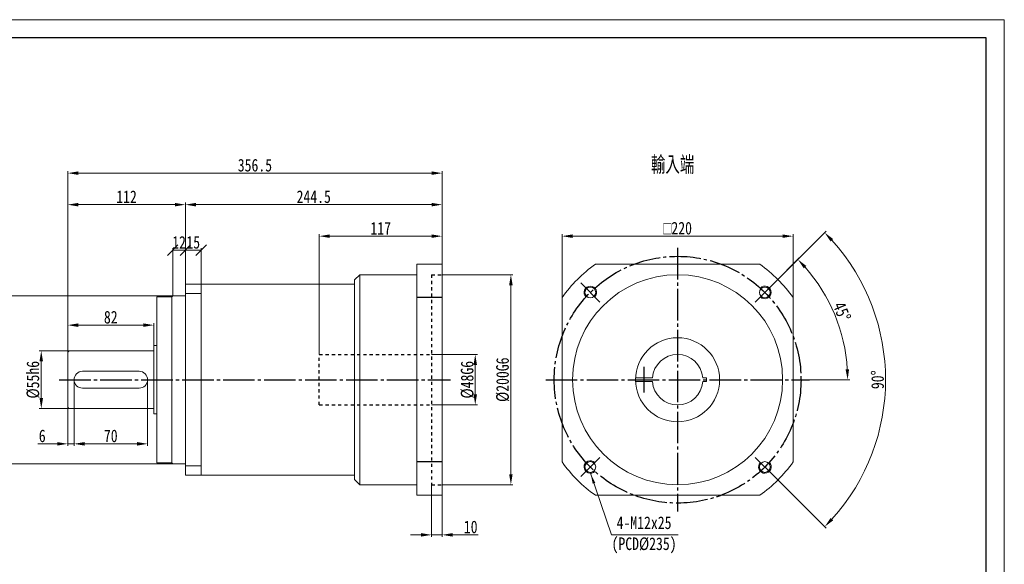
# Model space of a CAD drawing. Header units: millimetres. Extents: x 9978 to 11438, y 415 to 1448.
# Tile 3 of 3: x 10500 to 11438, y 929 to 1448. Entities that reach past the tile are written whole.
import ezdxf

# ---------------------------------------------------------------- set-up
doc = ezdxf.new("R2010")
doc.units = ezdxf.units.MM
doc.linetypes.add('EB_DASH', pattern=[6, 3, -3])
doc.linetypes.add('EB_DASHDOT', pattern=[39, 30, -3, 3, -3])
doc.layers.get('0').update_dxf_attribs({"lineweight": 0})
for name, color, linetype, lineweight in [('7标注层', 4, 'Continuous', 18), ('CAXA0', 7, 'Continuous', 70), ('CAXA0层', 7, 'Continuous', 70), ('CAXA3', 7, 'Continuous', 25), ('CAXA中心线层', 1, 'EB_DASHDOT', 25), ('图框_外框线', 7, 'Continuous', 18)]:
    doc.layers.add(name, color=color, linetype=linetype, lineweight=lineweight)
doc.styles.get("Standard").update_dxf_attribs({"font": 'txt', "width": 0.707})
doc.styles.add('TH_GBDIM', font='txt', dxfattribs={"width": 0.8})
doc.dimstyles.new('TH_GBDIM', dxfattribs={"dimtxt": 12, "dimasz": 10, "dimexe": 2, "dimexo": 0, "dimgap": 1.5, "dimtad": 1, "dimdec": 0, "dimzin": 0, "dimdsep": 46, "dimtxsty": 'TH_GBDIM', "dimcen": 2.5, "dimdle": 20, "dimclrd": 3, "dimclre": 3, "dimclrt": 3, "dimadec": 0, "dimazin": 0, "dimtfac": 0.714286, "dimtdec": 0, "dimtmove": 0, "dimatfit": 3, "dimfxl": 1, "dimtolj": 1, "dimarcsym": 0})
doc.dimstyles.new('副本 TH_GBDIM', dxfattribs={"dimtxt": 12, "dimasz": 10, "dimexe": 2, "dimexo": 0, "dimgap": 1.5, "dimtad": 1, "dimdec": 1, "dimzin": 0, "dimdsep": 46, "dimtxsty": 'TH_GBDIM', "dimcen": 2.5, "dimdle": 20, "dimclrd": 3, "dimclre": 3, "dimclrt": 3, "dimadec": 0, "dimazin": 0, "dimtfac": 0.714286, "dimtdec": 1, "dimtmove": 0, "dimatfit": 3, "dimfxl": 1, "dimtolj": 1, "dimarcsym": 0})

# ---------------------------------------------------------------- blocks, each defined once
blk = doc.blocks.new('*X2')
at = {"linetype": 'Continuous', "transparency": 16777216}
for points in [[(10484.08, 1175.18), (10487.42, 1175.18), (10485.75, 1185.18)], [(10484.08, 1035.18), (10487.42, 1035.18), (10485.75, 1025.18)]]:
    blk.add_hatch(color=3, dxfattribs=at).paths.add_polyline_path(points, flags=0)
at = {"color": 3, "linetype": 'Continuous', "transparency": 16777216}
for p, q in [((10646.11, 1185.18), (10483.75, 1185.18)), ((10485.75, 1175.18), (10485.75, 1035.18)), ((10658.11, 1025.18), (10483.75, 1025.18))]:
    blk.add_line(p, q, dxfattribs=at)
at = {"color": 3, "linetype": 'Continuous', "lineweight": 15, "transparency": 16777216, "insert": (10478.02, 1105.18), "char_height": 12, "width": 79.8933, "attachment_point": 5, "rotation": 90, "style": 'TH_GBDIM'}
blk.add_mtext('%%C160h6', dxfattribs=at)
blk = doc.blocks.new('*X3')
at = {"linetype": 'Continuous', "transparency": 16777216}
for points in [[(10562.11, 1045.82), (10562.11, 1042.48), (10552.11, 1044.15)], [(10612.11, 1045.82), (10612.11, 1042.48), (10622.11, 1044.15)]]:
    blk.add_hatch(color=3, dxfattribs=at).paths.add_polyline_path(points, flags=0)
at = {"color": 3, "linetype": 'Continuous', "transparency": 16777216}
for p, q in [((10552.11, 1105.18), (10552.11, 1042.15)), ((10622.11, 1105.18), (10622.11, 1042.15)), ((10562.11, 1044.15), (10612.11, 1044.15))]:
    blk.add_line(p, q, dxfattribs=at)
at = {"color": 3, "linetype": 'Continuous', "lineweight": 15, "transparency": 16777216, "insert": (10587.11, 1051.65), "char_height": 12, "width": 24.2133, "attachment_point": 5, "style": 'TH_GBDIM'}
blk.add_mtext('70', dxfattribs=at)
blk = doc.blocks.new('*X4')
at = {"linetype": 'Continuous', "transparency": 16777216}
for points in [[(10536.11, 1045.82), (10536.11, 1042.48), (10546.11, 1044.15)], [(10562.11, 1045.82), (10562.11, 1042.48), (10552.11, 1044.15)]]:
    blk.add_hatch(color=3, dxfattribs=at).paths.add_polyline_path(points, flags=0)
at = {"color": 3, "linetype": 'Continuous', "transparency": 16777216}
for p, q in [((10552.11, 1105.18), (10552.11, 1042.15)), ((10546.11, 1079.68), (10546.11, 1042.15)), ((10536.11, 1044.15), (10517.61, 1044.15)), ((10552.11, 1044.15), (10546.11, 1044.15)), ((10562.11, 1044.15), (10572.11, 1044.15))]:
    blk.add_line(p, q, dxfattribs=at)
at = {"color": 3, "linetype": 'Continuous', "lineweight": 15, "transparency": 16777216, "insert": (10521.86, 1051.65), "char_height": 12, "width": 10.88, "attachment_point": 5, "style": 'TH_GBDIM'}
blk.add_mtext('6', dxfattribs=at)
blk = doc.blocks.new('*X5')
at = {"linetype": 'Continuous', "transparency": 16777216}
for points in [[(10519.25, 1122.68), (10522.59, 1122.68), (10520.92, 1132.68)], [(10519.25, 1087.68), (10522.59, 1087.68), (10520.92, 1077.68)]]:
    blk.add_hatch(color=3, dxfattribs=at).paths.add_polyline_path(points, flags=0)
at = {"color": 3, "linetype": 'Continuous', "transparency": 16777216}
for p, q in [((10548.11, 1132.68), (10518.92, 1132.68)), ((10520.92, 1122.68), (10520.92, 1087.68)), ((10548.11, 1077.68), (10518.92, 1077.68))]:
    blk.add_line(p, q, dxfattribs=at)
at = {"color": 3, "linetype": 'Continuous', "lineweight": 15, "transparency": 16777216, "insert": (10513.19, 1105.18), "char_height": 12, "width": 66.24, "attachment_point": 5, "rotation": 90, "style": 'TH_GBDIM'}
blk.add_mtext('%%C55h6', dxfattribs=at)
blk = doc.blocks.new('*X6')
at = {"linetype": 'Continuous', "transparency": 16777216}
for points in [[(10556.11, 1158.81), (10556.11, 1155.47), (10546.11, 1157.14)], [(10618.11, 1158.81), (10618.11, 1155.47), (10628.11, 1157.14)]]:
    blk.add_hatch(color=3, dxfattribs=at).paths.add_polyline_path(points, flags=0)
at = {"color": 3, "linetype": 'Continuous', "transparency": 16777216}
for p, q in [((10546.11, 1130.68), (10546.11, 1159.14)), ((10618.11, 1157.14), (10556.11, 1157.14)), ((10628.11, 1137.68), (10628.11, 1159.14))]:
    blk.add_line(p, q, dxfattribs=at)
at = {"color": 3, "linetype": 'Continuous', "lineweight": 15, "transparency": 16777216, "insert": (10587.11, 1164.64), "char_height": 12, "width": 24.4267, "attachment_point": 5, "style": 'TH_GBDIM'}
blk.add_mtext('82', dxfattribs=at)
blk = doc.blocks.new('*X7')
at = {"linetype": 'Continuous', "transparency": 16777216}
for points in [[(10556.11, 1273.51), (10556.11, 1270.18), (10546.11, 1271.85)], [(10648.11, 1273.51), (10648.11, 1270.18), (10658.11, 1271.85)]]:
    blk.add_hatch(color=3, dxfattribs=at).paths.add_polyline_path(points, flags=0)
at = {"color": 3, "linetype": 'Continuous', "transparency": 16777216}
for p, q in [((10546.11, 1130.68), (10546.11, 1273.85)), ((10556.11, 1271.85), (10648.11, 1271.85)), ((10658.11, 1196.18), (10658.11, 1273.85))]:
    blk.add_line(p, q, dxfattribs=at)
at = {"color": 3, "linetype": 'Continuous', "lineweight": 15, "transparency": 16777216, "insert": (10602.11, 1279.35), "char_height": 12, "width": 36.16, "attachment_point": 5, "style": 'TH_GBDIM'}
blk.add_mtext('112', dxfattribs=at)
blk = doc.blocks.new('_Oblique')
at = {"color": 0, "linetype": 'ByBlock', "lineweight": -2}
blk.add_line((-0.5, -0.5), (0.5, 0.5), dxfattribs=at)
blk = doc.blocks.new('*X8')
at = {"color": 3, "linetype": 'Continuous', "transparency": 16777216}
for p, q in [((10646.11, 1185.18), (10646.11, 1230.44)), ((10646.11, 1228.44), (10658.11, 1228.44)), ((10658.11, 1196.18), (10658.11, 1230.44))]:
    blk.add_line(p, q, dxfattribs=at)
at = {"color": 3, "linetype": 'Continuous', "transparency": 16777216, "xscale": 10, "yscale": 10, "zscale": 10, "rotation": 180}
blk.add_blockref('_Oblique', (10646.11, 1228.44), dxfattribs=at)
at = {"color": 3, "linetype": 'Continuous', "transparency": 16777216, "xscale": 10, "yscale": 10, "zscale": 10}
blk.add_blockref('_Oblique', (10658.11, 1228.44), dxfattribs=at)
at = {"color": 3, "linetype": 'Continuous', "lineweight": 15, "transparency": 16777216, "insert": (10652.11, 1235.94), "char_height": 12, "width": 22.5067, "attachment_point": 5, "style": 'TH_GBDIM'}
blk.add_mtext('12', dxfattribs=at)
blk = doc.blocks.new('*X10')
at = {"color": 3, "linetype": 'Continuous', "transparency": 16777216}
for p, q in [((10658.11, 1196.18), (10658.11, 1230.44)), ((10673.11, 1228.44), (10658.11, 1228.44)), ((10673.11, 1196.18), (10673.11, 1230.44))]:
    blk.add_line(p, q, dxfattribs=at)
at = {"color": 3, "linetype": 'Continuous', "transparency": 16777216, "xscale": 10, "yscale": 10, "zscale": 10, "rotation": 180}
blk.add_blockref('_Oblique', (10658.11, 1228.44), dxfattribs=at)
at = {"color": 3, "linetype": 'Continuous', "transparency": 16777216, "xscale": 10, "yscale": 10, "zscale": 10}
blk.add_blockref('_Oblique', (10673.11, 1228.44), dxfattribs=at)
at = {"color": 3, "linetype": 'Continuous', "lineweight": 15, "transparency": 16777216, "insert": (10665.61, 1235.94), "char_height": 12, "width": 22.5067, "attachment_point": 5, "style": 'TH_GBDIM'}
blk.add_mtext('15', dxfattribs=at)
blk = doc.blocks.new('*X11')
at = {"linetype": 'Continuous', "transparency": 16777216}
for points in [[(10966.42, 1195.18), (10969.75, 1195.18), (10968.08, 1205.18)], [(10966.42, 1015.18), (10969.75, 1015.18), (10968.08, 1005.18)]]:
    blk.add_hatch(color=3, dxfattribs=at).paths.add_polyline_path(points, flags=0)
at = {"color": 3, "linetype": 'Continuous', "transparency": 16777216}
for p, q in [((10902.61, 1205.18), (10970.08, 1205.18)), ((10968.08, 1195.18), (10968.08, 1015.18)), ((10902.61, 1005.18), (10970.08, 1005.18))]:
    blk.add_line(p, q, dxfattribs=at)
at = {"color": 3, "linetype": 'Continuous', "lineweight": 15, "transparency": 16777216, "insert": (10960.35, 1105.18), "char_height": 12, "width": 79.8933, "attachment_point": 5, "rotation": 90, "style": 'TH_GBDIM'}
blk.add_mtext('%%C200G6', dxfattribs=at)
blk = doc.blocks.new('*X13')
at = {"linetype": 'Continuous', "transparency": 16777216}
for points in [[(11026.82, 1243.51), (11026.82, 1240.18), (11016.82, 1241.85)], [(11226.82, 1243.51), (11226.82, 1240.18), (11236.82, 1241.85)]]:
    blk.add_hatch(color=3, dxfattribs=at).paths.add_polyline_path(points, flags=0)
at = {"color": 3, "linetype": 'Continuous', "transparency": 16777216}
for p, q in [((11016.82, 1183.45), (11016.82, 1243.85)), ((11026.82, 1241.85), (11226.82, 1241.85)), ((11236.82, 1183.45), (11236.82, 1243.85))]:
    blk.add_line(p, q, dxfattribs=at)
at = {"color": 3, "linetype": 'Continuous', "lineweight": 15, "transparency": 16777216, "insert": (11126.82, 1249.41), "char_height": 12, "width": 60.7733, "attachment_point": 5, "style": 'TH_GBDIM'}
blk.add_mtext('{\\fgdt|b0|i0|c134|p2;o}220', dxfattribs=at)
blk = doc.blocks.new('*X14')
at = {"linetype": 'Continuous', "transparency": 16777216}
for points in [[(10882.61, 959.16), (10882.61, 955.83), (10892.61, 957.49)], [(10912.61, 959.16), (10912.61, 955.83), (10902.61, 957.49)]]:
    blk.add_hatch(color=3, dxfattribs=at).paths.add_polyline_path(points, flags=0)
at = {"color": 3, "linetype": 'Continuous', "transparency": 16777216}
for p, q in [((10892.61, 1005.18), (10892.61, 955.49)), ((10902.61, 995.18), (10902.61, 955.49)), ((10882.61, 957.49), (10872.61, 957.49)), ((10892.61, 957.49), (10902.61, 957.49)), ((10912.61, 957.49), (10937.02, 957.49))]:
    blk.add_line(p, q, dxfattribs=at)
at = {"color": 3, "linetype": 'Continuous', "lineweight": 15, "transparency": 16777216, "insert": (10929.81, 964.99), "char_height": 12, "width": 22.8267, "attachment_point": 5, "style": 'TH_GBDIM'}
blk.add_mtext('10', dxfattribs=at)
blk = doc.blocks.new('*X18')
at = {"linetype": 'Continuous', "lineweight": 15}
blk.add_hatch(color=3, dxfattribs=at).paths.add_polyline_path([(-83.41, 58.61), (-79.03, 49.53), (-81.4, 48.74)], flags=0)
at = {"color": 3, "linetype": 'Continuous', "lineweight": 15}
for p, q in [((-83.41, 58.61), (-63.65, 0)), ((-63.65, 0), (0, 0)), ((0, 0), (0, 0))]:
    blk.add_line(p, q, dxfattribs=at)
blk = doc.blocks.new('*X19')
at = {"linetype": 'Continuous', "transparency": 16777216}
for points in [[(10932.48, 1119.18), (10935.82, 1119.18), (10934.15, 1129.18)], [(10932.48, 1091.18), (10935.82, 1091.18), (10934.15, 1081.18)]]:
    blk.add_hatch(color=3, dxfattribs=at).paths.add_polyline_path(points, flags=0)
at = {"color": 3, "linetype": 'Continuous', "transparency": 16777216}
for p, q in [((10892.61, 1129.18), (10936.15, 1129.18)), ((10934.15, 1119.18), (10934.15, 1091.18)), ((10892.61, 1081.18), (10936.15, 1081.18))]:
    blk.add_line(p, q, dxfattribs=at)
at = {"color": 3, "linetype": 'Continuous', "lineweight": 15, "transparency": 16777216, "insert": (10926.65, 1105.18), "char_height": 12, "width": 66.24, "attachment_point": 5, "rotation": 90, "style": 'TH_GBDIM'}
blk.add_mtext('%%C48G6', dxfattribs=at)
blk = doc.blocks.new('*X20')
at = {"linetype": 'Continuous', "transparency": 16777216}
for points in [[(10795.61, 1243.51), (10795.61, 1240.18), (10785.61, 1241.85)], [(10892.61, 1243.51), (10892.61, 1240.18), (10902.61, 1241.85)]]:
    blk.add_hatch(color=3, dxfattribs=at).paths.add_polyline_path(points, flags=0)
at = {"color": 3, "linetype": 'Continuous', "transparency": 16777216}
for p, q in [((10785.61, 1129.18), (10785.61, 1243.85)), ((10795.61, 1241.85), (10892.61, 1241.85)), ((10902.61, 1215.18), (10902.61, 1243.85))]:
    blk.add_line(p, q, dxfattribs=at)
at = {"color": 3, "linetype": 'Continuous', "lineweight": 15, "transparency": 16777216, "insert": (10844.11, 1249.35), "char_height": 12, "width": 36.2667, "attachment_point": 5, "style": 'TH_GBDIM'}
blk.add_mtext('117', dxfattribs=at)
blk = doc.blocks.new('*X21')
at = {"linetype": 'Continuous', "transparency": 16777216}
for points in [[(10668.11, 1273.51), (10668.11, 1270.18), (10658.11, 1271.85)], [(10892.61, 1273.51), (10892.61, 1270.18), (10902.61, 1271.85)]]:
    blk.add_hatch(color=3, dxfattribs=at).paths.add_polyline_path(points, flags=0)
at = {"color": 3, "linetype": 'Continuous', "transparency": 16777216}
for p, q in [((10658.11, 1196.18), (10658.11, 1273.85)), ((10668.11, 1271.85), (10892.61, 1271.85)), ((10902.61, 1215.18), (10902.61, 1273.85))]:
    blk.add_line(p, q, dxfattribs=at)
at = {"color": 3, "linetype": 'Continuous', "lineweight": 15, "transparency": 16777216, "insert": (10780.36, 1279.35), "char_height": 12, "width": 65.1733, "attachment_point": 5, "style": 'TH_GBDIM'}
blk.add_mtext('244.5', dxfattribs=at)
blk = doc.blocks.new('*X22')
at = {"linetype": 'Continuous', "transparency": 16777216}
for points in [[(10556.11, 1303.51), (10556.11, 1300.18), (10546.11, 1301.85)], [(10892.61, 1303.51), (10892.61, 1300.18), (10902.61, 1301.85)]]:
    blk.add_hatch(color=3, dxfattribs=at).paths.add_polyline_path(points, flags=0)
at = {"color": 3, "linetype": 'Continuous', "transparency": 16777216}
for p, q in [((10546.11, 1130.68), (10546.11, 1303.85)), ((10902.61, 1215.18), (10902.61, 1303.85)), ((10556.11, 1301.85), (10892.61, 1301.85))]:
    blk.add_line(p, q, dxfattribs=at)
at = {"color": 3, "linetype": 'Continuous', "lineweight": 15, "transparency": 16777216, "insert": (10724.36, 1309.35), "char_height": 12, "width": 64.96, "attachment_point": 5, "style": 'TH_GBDIM'}
blk.add_mtext('356.5', dxfattribs=at)
blk = doc.blocks.new('*X23')
at = {"linetype": 'Continuous', "transparency": 16777216}
for points in [[(11246.94, 1211.24), (11249.37, 1213.53), (11241.31, 1219.67)], [(11290.09, 1115.23), (11286.76, 1115.13), (11288.73, 1105.18)]]:
    blk.add_hatch(color=3, dxfattribs=at).paths.add_polyline_path(points, flags=0)
at = {"color": 3, "linetype": 'Continuous', "transparency": 16777216}
for p, q in [((11219.1, 1197.46), (11242.72, 1221.09)), ((11252.32, 1105.18), (11290.73, 1105.18))]:
    blk.add_line(p, q, dxfattribs=at)
blk.add_arc((11126.82, 1105.18), 161.91, 3.53929, 41.46071, dxfattribs=at)
at = {"color": 3, "linetype": 'Continuous', "lineweight": 15, "transparency": 16777216, "insert": (11283.34, 1170.01), "char_height": 12, "width": 37.0372, "attachment_point": 5, "rotation": 292.5, "style": 'TH_GBDIM'}
blk.add_mtext('45%%D', dxfattribs=at)
blk = doc.blocks.new('*X24')
at = {"linetype": 'Continuous', "transparency": 16777216}
for points in [[(11272.51, 1236.79), (11274.92, 1239.09), (11266.83, 1245.19)], [(11274.92, 971.28), (11272.51, 973.57), (11266.83, 965.18)]]:
    blk.add_hatch(color=3, dxfattribs=at).paths.add_polyline_path(points, flags=0)
at = {"color": 3, "linetype": 'Continuous', "transparency": 16777216}
for p, q in [((11219.1, 1197.46), (11268.24, 1246.6)), ((11219.1, 1012.91), (11268.24, 963.76))]:
    blk.add_line(p, q, dxfattribs=at)
blk.add_arc((11126.82, 1105.18), 198, 317.89408, 42.10592, dxfattribs=at)
at = {"color": 3, "linetype": 'Continuous', "lineweight": 15, "transparency": 16777216, "insert": (11317.32, 1105.18), "char_height": 12, "width": 36.0533, "attachment_point": 5, "rotation": 90, "style": 'TH_GBDIM'}
blk.add_mtext('90%%D', dxfattribs=at)

msp = doc.modelspace()

# ---------------------------------------------------------------- linework, layer by layer
at = {"color": 7, "linetype": 'Continuous', "lineweight": 15}
for p, q in [((10878.61, 1215.18), (10902.61, 1215.18)), ((10878.61, 1215.18), (10878.61, 995.18)), ((10902.61, 995.18), (10902.61, 1215.18)), ((11205.08, 1215.18), (11048.56, 1215.18)), ((10819.11, 1200.18), (10824.11, 1205.18)), ((10819.11, 1200.18), (10819.11, 1010.18)), ((10824.11, 1205.18), (10878.61, 1205.18)), ((10824.11, 1205.18), (10824.11, 1005.18)), ((10658.11, 1196.18), (10658.11, 1185.18)), ((10658.11, 1196.18), (10673.11, 1196.18)), ((10673.11, 1196.18), (10819.11, 1196.18)), ((10673.11, 1014.18), (10673.11, 1196.18)), ((10631.11, 1184.18), (10645.11, 1184.18)), ((10631.11, 1184.18), (10631.11, 1137.68)), ((10646.11, 1185.18), (10645.11, 1184.18)), ((10645.11, 1184.18), (10645.11, 1026.18)), ((10646.11, 1185.18), (10658.11, 1185.18)), ((10658.11, 1187.19), (10673.11, 1187.19)), ((10658.11, 1185.18), (10658.11, 1014.18)), ((11016.82, 1183.45), (11016.82, 1026.92)), ((11236.82, 1026.92), (11236.82, 1183.45)), ((10628.11, 1137.68), (10631.11, 1137.68)), ((10628.11, 1137.68), (10628.11, 1072.68)), ((10628.11, 1136.17), (10628.11, 1074.2)), ((10631.11, 1137.68), (10631.11, 1026.18)), ((10546.11, 1130.68), (10546.11, 1079.68)), ((10546.11, 1130.68), (10546.11, 1079.68)), ((10548.11, 1132.68), (10552.11, 1132.68)), ((10548.11, 1132.68), (10628.11, 1132.68)), ((10560.11, 1113.18), (10614.11, 1113.18)), ((11086.86, 1106.96), (11102.89, 1106.96)), ((11154.38, 1106.96), (11150.75, 1106.96)), ((11154.38, 1103.41), (11154.38, 1106.96)), ((10560.11, 1097.18), (10614.11, 1097.18)), ((11086.86, 1103.41), (11102.89, 1103.41)), ((11154.38, 1103.41), (11150.75, 1103.41)), ((10548.11, 1077.68), (10628.11, 1077.68)), ((10548.11, 1077.68), (10628.11, 1077.68)), ((10631.11, 1072.68), (10628.11, 1072.68)), ((10631.11, 1026.18), (10645.11, 1026.18)), ((10646.11, 1025.18), (10645.11, 1026.18)), ((10646.11, 1025.18), (10658.11, 1025.18)), ((10658.11, 1023.18), (10673.11, 1023.18)), ((10673.11, 1014.18), (10658.11, 1014.18)), ((10819.11, 1014.18), (10673.11, 1014.18)), ((10819.11, 1010.18), (10824.11, 1005.18)), ((10824.11, 1005.18), (10878.61, 1005.18)), ((10878.61, 995.18), (10902.61, 995.18)), ((11048.56, 995.18), (11205.08, 995.18))]:
    msp.add_line(p, q, dxfattribs=at)
for centre, radius in [((11126.82, 1105.18), 100), ((11043.74, 1188.27), 5.1), ((11209.91, 1188.27), 5.1), ((11126.82, 1105.18), 40), ((11043.74, 1022.1), 5.1), ((11209.91, 1022.1), 5.1)]:
    msp.add_circle(centre, radius, dxfattribs=at)
for centre, radius, start, end in [((11126.82, 1105.18), 135, 125.43094, 144.56906), ((11126.82, 1105.18), 135, 35.43094, 54.56906), ((10548.11, 1130.68), 2, 90, 180), ((10548.11, 1130.68), 2, 90, 180), ((11126.82, 1105.18), 24, 4.24802, 175.75198), ((10560.11, 1105.18), 8, 90, 270), ((10614.11, 1105.18), 8, 270, 90), ((11126.82, 1105.18), 24, 184.24802, 355.75198), ((10548.11, 1079.68), 2, 180, 270), ((10548.11, 1079.68), 2, 180, 270), ((11126.82, 1105.18), 135, 215.43094, 234.56906), ((11126.82, 1105.18), 135, 305.43094, 324.56906)]:
    msp.add_arc(centre, radius, start, end, dxfattribs=at)
at = {"layer": '7标注层'}
for centre, start, end in [((11043.74, 1188.27), 315, 226.46303), ((11209.91, 1188.27), 225, 136.46303), ((11043.74, 1022.1), 45, 316.46303), ((11209.91, 1022.1), 135, 46.46303)]:
    msp.add_arc(centre, 6, start, end, dxfattribs=at)
at = {"layer": 'CAXA0层', "color": 6, "linetype": 'EB_DASH', "lineweight": 25}
for p, q in [((10892.61, 1205.18), (10892.61, 1005.18)), ((10892.61, 1205.18), (10902.61, 1205.18)), ((10785.61, 1129.18), (10892.61, 1129.18)), ((10785.61, 1081.18), (10785.61, 1129.18)), ((10785.61, 1081.18), (10892.61, 1081.18)), ((10892.61, 1005.18), (10902.61, 1005.18))]:
    msp.add_line(p, q, dxfattribs=at)
at = {"layer": 'CAXA3', "linetype": 'Continuous', "lineweight": 25}
for p, q in [((10902.61, 1183.45), (10878.61, 1183.45)), ((10902.61, 1026.92), (10878.61, 1026.92))]:
    msp.add_line(p, q, dxfattribs=at)
at = {"layer": 'CAXA中心线层', "linetype": 'EB_DASHDOT', "lineweight": 25}
for p, q in [((11126.82, 1230.68), (11126.82, 979.68)), ((11052.93, 1179.08), (11034.54, 1197.46)), ((11200.71, 1179.08), (11219.1, 1197.46)), ((11094.87, 1092.89), (11094.87, 1117.48)), ((10538.11, 1105.18), (10910.61, 1105.18)), ((11001.32, 1105.18), (11252.32, 1105.18)), ((11052.93, 1031.29), (11034.54, 1012.91)), ((11200.71, 1031.29), (11219.1, 1012.91))]:
    msp.add_line(p, q, dxfattribs=at)
msp.add_circle((11126.82, 1105.18), 117.5, dxfattribs=at)
at = {"layer": '图框_外框线', "color": 3}
msp.add_lwpolyline([(9977.72, 415.36), (11437.9, 415.36), (11437.9, 1447.92), (9977.72, 1447.92)], close=True, dxfattribs=at)
at = {"layer": '图框_外框线', "color": 3, "lineweight": 25}
msp.add_lwpolyline([(10064.63, 432.75), (11420.52, 432.75), (11420.52, 1430.54), (10064.63, 1430.54)], close=True, dxfattribs=at)

# ---------------------------------------------------------------- block references
at = {"color": 7, "linetype": 'Continuous', "lineweight": 15}
msp.add_blockref('*X18', (11127.39, 957.49), dxfattribs=at)

# ---------------------------------------------------------------- texts
at = {"color": 3, "insert": (11122.07, 1309.44), "char_height": 15, "width": 87.9037, "attachment_point": 5}
msp.add_mtext('輸入端', dxfattribs=at)
at = {"layer": 'CAXA0', "color": 3, "linetype": 'Continuous', "insert": (11094.9, 957.45), "char_height": 12, "width": 110.9333, "attachment_point": 5, "style": 'TH_GBDIM'}
msp.add_mtext('4-M12x25\\P(PCD%%C235)', dxfattribs=at)

# ---------------------------------------------------------------- dimensions: what is measured, and where the dimension line sits
at = {"color": 7, "linetype": 'Continuous', "lineweight": 15}
for base, p1, dimstyle, picture, middle in [((10902.61, 1301.85), (10546.11, 1130.68), '副本 TH_GBDIM', '*X22', (10724.36, 1309.35)), ((10902.61, 1271.85), (10658.11, 1196.18), '副本 TH_GBDIM', '*X21', (10780.36, 1279.35)), ((10902.61, 1241.85), (10785.61, 1129.18), 'TH_GBDIM', '*X20', (10844.11, 1249.35))]:
    dim = msp.add_linear_dim(base=base, p1=p1, p2=(10902.61, 1215.18), dimstyle=dimstyle, override={"dimsah": 1, "dimtzin": 0}, dxfattribs=at)
    dim.commit()
    dim.dimension.update_dxf_attribs({"geometry": picture, "text_midpoint": middle})
for base, p1, p2, text, override, picture, middle in [((10658.11, 1271.85), (10546.11, 1130.68), (10658.11, 1196.18), '112', {"dimsah": 1, "dimtzin": 0}, '*X7', (10602.11, 1279.35)), ((11236.82, 1241.85), (11016.82, 1183.45), (11236.82, 1183.45), '{\\fgdt|b0|i0|c134|p2;o}220', {"dimsah": 1, "dimtzin": 0}, '*X13', (11126.82, 1249.41)), ((10658.11, 1228.44), (10673.11, 1196.18), (10658.11, 1196.18), '15', {"dimblk": 'Oblique', "dimsah": 1, "dimtzin": 0}, '*X10', (10665.61, 1235.94)), ((10546.11, 1157.14), (10628.11, 1137.68), (10546.11, 1130.68), '82', {"dimsah": 1, "dimtzin": 0}, '*X6', (10587.11, 1164.64)), ((10622.11, 1044.15), (10552.11, 1105.18), (10622.11, 1105.18), '70', {"dimsah": 1, "dimtzin": 0}, '*X3', (10587.11, 1051.65)), ((10902.61, 957.49), (10892.61, 1005.18), (10902.61, 995.18), '10', {"dimsah": 1, "dimtzin": 0}, '*X14', (10929.81, 964.99))]:
    dim = msp.add_linear_dim(base=base, p1=p1, p2=p2, text=text, dimstyle='TH_GBDIM', override=override, dxfattribs=at)
    dim.commit()
    dim.dimension.update_dxf_attribs({"geometry": picture, "text_midpoint": middle})
for base, p1, p2, text, override, picture, middle in [((10658.11, 1228.44), (10646.11, 1185.18), (10658.11, 1196.18), '12', {"dimblk": 'Oblique', "dimsah": 1, "dimtzin": 0}, '*X8', (10652.11, 1228.44)), ((10552.11, 1044.15), (10546.11, 1079.68), (10552.11, 1105.18), '6', {"dimsah": 1, "dimtzin": 0}, '*X4', (10521.86, 1044.15))]:
    dim = msp.add_linear_dim(base=base, p1=p1, p2=p2, text=text, dimstyle='TH_GBDIM', override=override, dxfattribs=at)
    dim.commit()
    dim.dimension.update_dxf_attribs({"geometry": picture, "text_midpoint": middle, "dimtype": 160})
for base, line1, picture, middle in [((11324.82, 1105.18), ((11200.71, 1031.29), (11219.1, 1012.91)), '*X24', (11317.32, 1105.18)), ((11276.41, 1167.14), ((11001.32, 1105.18), (11252.32, 1105.18)), '*X23', (11283.34, 1170.01))]:
    dim = msp.add_angular_dim_2l(base=base, line1=line1, line2=((11200.71, 1179.08), (11219.1, 1197.46)), dimstyle='TH_GBDIM', override={"dimtad": 1, "dimtih": 0, "dimtoh": 0, "dimsah": 1, "dimtzin": 0}, dxfattribs=at)
    dim.commit()
    dim.dimension.update_dxf_attribs({"geometry": picture, "text_midpoint": middle})
for base, p1, p2, text, picture, middle in [((10968.08, 1005.18), (10902.61, 1205.18), (10902.61, 1005.18), '%%C200G6', '*X11', (10960.35, 1105.18)), ((10485.75, 1025.18), (10646.11, 1185.18), (10658.11, 1025.18), '%%C160h6', '*X2', (10478.02, 1105.18)), ((10520.92, 1077.68), (10548.11, 1132.68), (10548.11, 1077.68), '%%C55h6', '*X5', (10513.19, 1105.18))]:
    dim = msp.add_linear_dim(base=base, p1=p1, p2=p2, angle=270, text=text, dimstyle='TH_GBDIM', override={"dimsah": 1, "dimtzin": 0}, dxfattribs=at)
    dim.commit()
    dim.dimension.update_dxf_attribs({"geometry": picture, "text_midpoint": middle})
dim = msp.add_linear_dim(base=(10934.15, 1081.18), p1=(10892.61, 1129.18), p2=(10892.61, 1081.18), angle=270, text='%%C<>G6', dimstyle='TH_GBDIM', override={"dimsah": 1, "dimtzin": 0}, dxfattribs=at)
dim.commit()
dim.dimension.update_dxf_attribs({"geometry": '*X19', "text_midpoint": (10934.15, 1105.18), "dimtype": 160})

doc.saveas('drawing.dxf')
